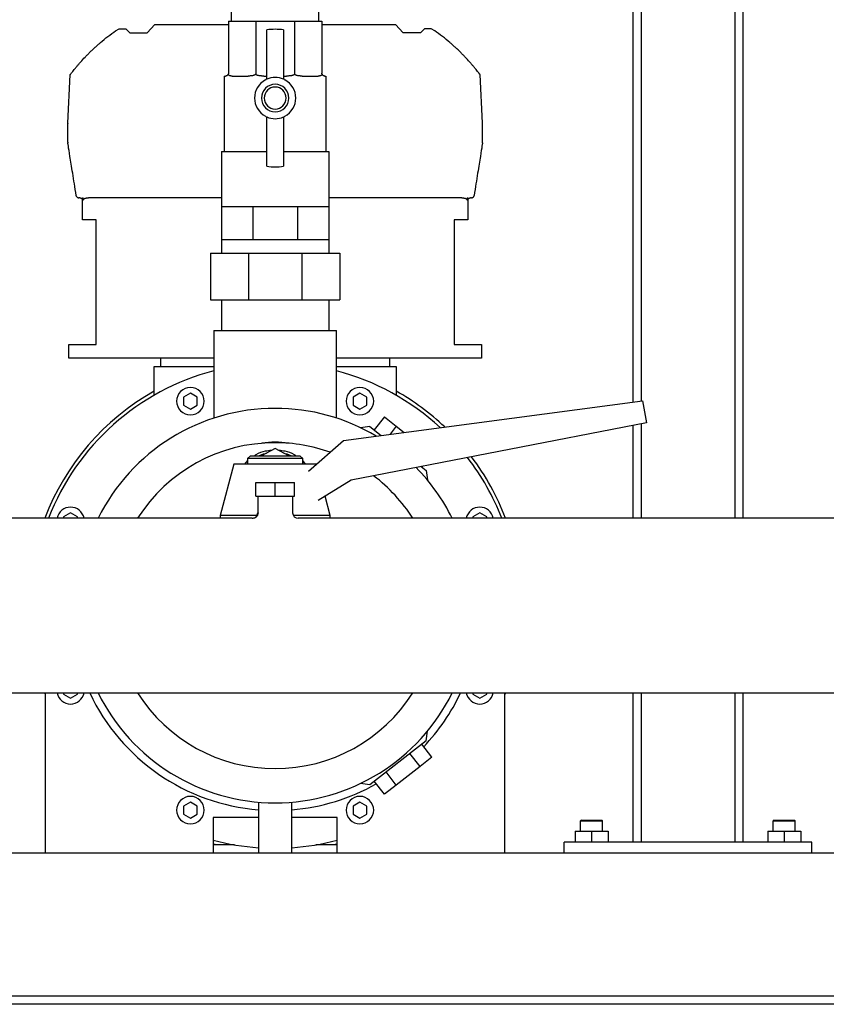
# Model space of a CAD drawing. Header units: millimetres. Extents: x 14 to 2021, y 10 to 960.
# Tile 5 of 8: x 1493 to 1786, y 10 to 369. Entities that reach past the tile are written whole.
import ezdxf

# ---------------------------------------------------------------- set-up
doc = ezdxf.new("R2010")
doc.units = ezdxf.units.MM

msp = doc.modelspace()

# ---------------------------------------------------------------- linework, layer by layer
at = {"color": 7, "linetype": 'Continuous', "lineweight": 25}
for p, q in [((1570.32, 368.01), (1570.32, 400.01)), ((1602.07, 368.01), (1602.07, 400.01)), ((1716.2, 400.01), (1716.2, 229.45)), ((1719.2, 400.01), (1719.2, 229.85)), ((1753.2, 400.01), (1753.2, 187.16)), ((1756.2, 400.01), (1756.2, 187.16)), ((1539.72, 363.7), (1542.52, 366.71)), ((1542.52, 366.71), (1569.2, 366.71)), ((1569.2, 368.01), (1579.16, 368.01)), ((1569.2, 368.01), (1569.2, 349.01)), ((1579.16, 368.01), (1579.16, 349.01)), ((1579.16, 368.01), (1593.24, 368.01)), ((1593.24, 368.01), (1603.2, 368.01)), ((1593.24, 368.01), (1593.24, 349.01)), ((1603.2, 368.01), (1603.2, 349.01)), ((1603.2, 366.71), (1629.87, 366.71)), ((1632.68, 363.7), (1629.87, 366.71)), ((1528.23, 364.48), (1529.47, 365.17)), ((1529.47, 365.17), (1531.96, 365.17)), ((1531.96, 365.17), (1533.44, 363.7)), ((1533.44, 363.7), (1539.72, 363.7)), ((1583.2, 346.88), (1583.2, 364.83)), ((1589.2, 364.83), (1589.2, 346.88)), ((1638.96, 363.7), (1632.68, 363.7)), ((1640.44, 365.17), (1638.96, 363.7)), ((1642.93, 365.17), (1640.44, 365.17)), ((1644.17, 364.48), (1642.93, 365.17)), ((1510.82, 330.84), (1511.75, 348.52)), ((1567.72, 348.01), (1567.72, 320.58)), ((1567.72, 348.01), (1568.2, 348.01)), ((1570.53, 348.01), (1576.41, 348.01)), ((1582.04, 348.01), (1583.2, 348.01)), ((1589.2, 348.01), (1590.36, 348.01)), ((1595.98, 348.01), (1601.87, 348.01)), ((1604.2, 348.01), (1604.67, 348.01)), ((1604.67, 348.01), (1604.67, 320.58)), ((1661.58, 330.84), (1660.65, 348.52)), ((1583.2, 315.19), (1583.2, 333.14)), ((1589.2, 333.14), (1589.2, 315.19)), ((1510.83, 323.93), (1510.82, 330.78)), ((1661.57, 323.93), (1661.58, 330.78)), ((1566.72, 320.58), (1566.72, 300.58)), ((1566.72, 320.58), (1583.2, 320.58)), ((1589.2, 320.58), (1605.67, 320.58)), ((1605.67, 320.58), (1605.67, 300.58)), ((1515.2, 303.71), (1514.89, 303.71)), ((1516.2, 295.71), (1516.2, 303.71)), ((1516.2, 303.71), (1516.37, 303.71)), ((1522.7, 303.71), (1518.33, 303.71)), ((1566.72, 303.71), (1522.7, 303.71)), ((1649.7, 303.71), (1605.67, 303.71)), ((1654.06, 303.71), (1649.7, 303.71)), ((1656.03, 303.71), (1656.2, 303.71)), ((1656.2, 303.71), (1656.2, 295.71)), ((1657.51, 303.71), (1657.2, 303.71)), ((1566.72, 300.58), (1566.72, 288.58)), ((1566.72, 300.58), (1572.43, 300.58)), ((1572.43, 300.58), (1578.13, 300.58)), ((1578.13, 300.58), (1578.13, 288.58)), ((1578.13, 300.58), (1586.2, 300.58)), ((1586.2, 300.58), (1594.27, 300.58)), ((1594.27, 300.58), (1594.27, 288.58)), ((1594.27, 300.58), (1599.97, 300.58)), ((1599.97, 300.58), (1605.67, 300.58)), ((1605.67, 300.58), (1605.67, 288.58)), ((1521.2, 295.71), (1516.2, 295.71)), ((1521.2, 250.41), (1521.2, 295.71)), ((1656.2, 295.71), (1651.2, 295.71)), ((1651.2, 295.71), (1651.2, 250.41)), ((1566.72, 288.58), (1566.72, 283.58)), ((1566.72, 288.58), (1572.43, 288.58)), ((1572.43, 288.58), (1578.13, 288.58)), ((1578.13, 288.58), (1586.2, 288.58)), ((1586.2, 288.58), (1594.27, 288.58)), ((1594.27, 288.58), (1599.97, 288.58)), ((1599.97, 288.58), (1605.67, 288.58)), ((1605.67, 288.58), (1605.67, 283.58)), ((1562.7, 283.58), (1562.7, 266.58)), ((1562.7, 283.58), (1576.46, 283.58)), ((1576.46, 283.58), (1576.46, 266.58)), ((1576.46, 283.58), (1595.93, 283.58)), ((1595.93, 283.58), (1595.93, 266.58)), ((1595.93, 283.58), (1609.7, 283.58)), ((1609.7, 283.58), (1609.7, 266.58)), ((1562.7, 266.58), (1576.46, 266.58)), ((1566.72, 266.58), (1566.72, 255.41)), ((1576.46, 266.58), (1595.93, 266.58)), ((1595.93, 266.58), (1609.7, 266.58)), ((1605.67, 266.58), (1605.67, 255.41)), ((1563.95, 255.41), (1563.95, 223.62)), ((1563.95, 255.41), (1586.2, 255.41)), ((1586.2, 255.41), (1608.45, 255.41)), ((1608.45, 223.62), (1608.45, 255.41)), ((1511.2, 245.41), (1511.2, 250.41)), ((1511.2, 250.41), (1521.2, 250.41)), ((1651.2, 250.41), (1661.2, 250.41)), ((1661.2, 250.41), (1661.2, 245.41)), ((1563.95, 245.41), (1511.2, 245.41)), ((1544.7, 242.41), (1544.7, 245.41)), ((1661.2, 245.41), (1608.45, 245.41)), ((1627.7, 245.41), (1627.7, 242.41)), ((1542.2, 231.91), (1542.2, 242.41)), ((1542.2, 242.41), (1545.2, 242.41)), ((1545.2, 242.41), (1563.95, 242.41)), ((1608.45, 242.41), (1627.2, 242.41)), ((1627.2, 242.41), (1630.2, 242.41)), ((1630.2, 242.41), (1630.2, 231.91)), ((1555.39, 232.67), (1552.89, 231.23)), ((1552.89, 231.23), (1552.89, 228.34)), ((1557.89, 231.23), (1555.39, 232.67)), ((1557.89, 228.34), (1557.89, 231.23)), ((1611.03, 215.5), (1719.64, 229.91)), ((1617, 232.67), (1614.5, 231.23)), ((1614.5, 231.23), (1614.5, 228.34)), ((1619.5, 231.23), (1617, 232.67)), ((1619.5, 228.34), (1619.5, 231.23)), ((1719.64, 229.91), (1721.2, 221.91)), ((1552.89, 228.34), (1555.39, 226.9)), ((1555.39, 226.9), (1557.89, 228.34)), ((1614.5, 228.34), (1617, 226.9)), ((1617, 226.9), (1619.5, 228.34)), ((1625.88, 224.02), (1622.19, 219.29)), ((1625.88, 224.02), (1630.21, 220.65)), ((1721.2, 221.91), (1613.84, 201.04)), ((1620.59, 220.54), (1617.18, 220.13)), ((1620.59, 220.54), (1624.72, 217.32)), ((1630.21, 220.65), (1627.94, 217.74)), ((1630.21, 220.65), (1633.05, 218.42)), ((1716.2, 220.94), (1716.2, 187.16)), ((1719.2, 221.52), (1719.2, 187.16)), ((1598.31, 204.26), (1611.03, 215.5)), ((1586.2, 212.5), (1581.21, 209.91)), ((1591.19, 209.91), (1586.2, 212.5)), ((1576.2, 208.18), (1575.11, 206.91)), ((1577.2, 209.91), (1576.2, 208.91)), ((1576.2, 208.91), (1576.2, 206.91)), ((1586.2, 208.91), (1576.2, 208.91)), ((1577.2, 209.91), (1586.2, 209.91)), ((1586.2, 209.91), (1595.2, 209.91)), ((1596.2, 208.91), (1586.2, 208.91)), ((1596.2, 208.91), (1595.2, 209.91)), ((1596.2, 206.91), (1596.2, 208.91)), ((1597.28, 206.91), (1596.2, 208.18)), ((1571.2, 206.91), (1566.2, 188.16)), ((1586.2, 206.91), (1571.2, 206.91)), ((1601.2, 206.91), (1586.2, 206.91)), ((1601.2, 206.91), (1601.2, 206.91)), ((1639.23, 205.98), (1641.08, 204.54)), ((1639.7, 206.07), (1639.48, 205.79)), ((1641.08, 204.54), (1641.5, 201.13)), ((1613.84, 201.04), (1601.8, 193.67)), ((1579.2, 195.16), (1579.2, 200.16)), ((1579.2, 200.16), (1586.2, 200.16)), ((1586.2, 195.16), (1586.2, 200.16)), ((1586.2, 200.16), (1593.2, 200.16)), ((1593.2, 195.16), (1593.2, 200.16)), ((1579.2, 195.16), (1586.2, 195.16)), ((1579.85, 195.16), (1579.85, 189.16)), ((1586.2, 195.16), (1593.2, 195.16)), ((1592.55, 195.16), (1592.55, 189.16)), ((1606.2, 188.16), (1604.32, 195.22)), ((1577.85, 187.16), (1204.7, 187.16)), ((1511.83, 189.1), (1509.33, 187.66)), ((1509.33, 187.66), (1509.33, 187.16)), ((1514.33, 187.66), (1511.83, 189.1)), ((1514.33, 187.16), (1514.33, 187.66)), ((1566.2, 188.16), (1566.2, 187.16)), ((1579.66, 188.16), (1566.2, 188.16)), ((1579.85, 189.16), (1579.97, 189.12)), ((1606.2, 188.16), (1592.75, 188.16)), ((1967.7, 187.16), (1594.55, 187.16)), ((1606.2, 187.16), (1606.2, 188.16)), ((1660.57, 189.1), (1658.07, 187.66)), ((1658.07, 187.66), (1658.07, 187.16)), ((1663.07, 187.66), (1660.57, 189.1)), ((1663.07, 187.16), (1663.07, 187.66)), ((1203.7, 123.66), (1968.7, 123.66)), ((1502.7, 123.05), (1502.47, 123.66)), ((1502.7, 65.41), (1502.7, 123.66)), ((1509.33, 123.66), (1509.33, 123.16)), ((1509.33, 123.16), (1511.83, 121.72)), ((1511.83, 121.72), (1514.33, 123.16)), ((1514.33, 123.16), (1514.33, 123.66)), ((1658.07, 123.66), (1658.07, 123.16)), ((1658.07, 123.16), (1660.57, 121.72)), ((1660.57, 121.72), (1663.07, 123.16)), ((1663.07, 123.16), (1663.07, 123.66)), ((1669.7, 65.41), (1669.7, 123.66)), ((1669.93, 123.66), (1669.7, 123.05)), ((1716.2, 123.66), (1716.2, 69.41)), ((1719.2, 123.66), (1719.2, 69.41)), ((1753.2, 123.66), (1753.2, 69.41)), ((1756.2, 123.66), (1756.2, 69.41)), ((1641.08, 106.28), (1641.5, 109.69)), ((1641.08, 106.28), (1620.59, 90.28)), ((1643.17, 100.31), (1639.48, 105.03)), ((1638.85, 96.93), (1635.16, 101.66)), ((1643.17, 100.31), (1638.85, 96.93)), ((1638.85, 96.93), (1630.21, 90.17)), ((1630.21, 90.17), (1626.51, 94.9)), ((1620.59, 90.28), (1617.18, 90.69)), ((1625.88, 86.8), (1622.19, 91.53)), ((1630.21, 90.17), (1625.88, 86.8)), ((1555.39, 83.93), (1552.89, 82.48)), ((1552.89, 82.48), (1552.89, 79.59)), ((1557.89, 82.48), (1555.39, 83.93)), ((1557.89, 79.59), (1557.89, 82.48)), ((1580.2, 83.91), (1580.2, 65.41)), ((1592.2, 65.41), (1592.2, 83.91)), ((1617, 83.93), (1614.5, 82.48)), ((1614.5, 82.48), (1614.5, 79.59)), ((1619.5, 82.48), (1617, 83.93)), ((1619.5, 79.59), (1619.5, 82.48)), ((1552.89, 79.59), (1555.39, 78.15)), ((1555.39, 78.15), (1557.89, 79.59)), ((1614.5, 79.59), (1617, 78.15)), ((1617, 78.15), (1619.5, 79.59)), ((1580.2, 78.41), (1563.7, 78.41)), ((1563.7, 78.41), (1563.7, 65.41)), ((1608.7, 78.41), (1592.2, 78.41)), ((1608.7, 65.41), (1608.7, 78.41)), ((1697.5, 77.41), (1697.2, 77.11)), ((1697.2, 73.41), (1697.2, 77.11)), ((1697.2, 77.11), (1705.2, 77.11)), ((1697.5, 77.41), (1704.9, 77.41)), ((1704.9, 77.41), (1705.2, 77.11)), ((1705.2, 73.41), (1705.2, 77.11)), ((1767.5, 77.41), (1767.2, 77.11)), ((1767.2, 77.11), (1775.2, 77.11)), ((1767.2, 73.41), (1767.2, 77.11)), ((1767.5, 77.41), (1774.9, 77.41)), ((1774.9, 77.41), (1775.2, 77.11)), ((1775.2, 73.41), (1775.2, 77.11)), ((1695.2, 73.41), (1695.2, 69.41)), ((1695.2, 73.41), (1701.2, 73.41)), ((1701.2, 73.41), (1701.2, 69.41)), ((1701.2, 73.41), (1707.2, 73.41)), ((1707.2, 73.41), (1707.2, 69.41)), ((1765.2, 73.41), (1765.2, 69.41)), ((1765.2, 73.41), (1771.2, 73.41)), ((1771.2, 73.41), (1771.2, 69.41)), ((1771.2, 73.41), (1777.2, 73.41)), ((1777.2, 73.41), (1777.2, 69.41)), ((1571.4, 68.41), (1563.7, 68.41)), ((1608.7, 68.41), (1601, 68.41)), ((1691.2, 65.41), (1691.2, 69.41)), ((1781.2, 69.41), (1691.2, 69.41)), ((1781.2, 65.41), (1781.2, 69.41)), ((1502.7, 65.41), (1369.7, 65.41)), ((1563.7, 65.41), (1502.7, 65.41)), ((1580.2, 65.41), (1563.7, 65.41)), ((1586.2, 65.41), (1580.2, 65.41)), ((1592.2, 65.41), (1586.2, 65.41)), ((1608.7, 65.41), (1592.2, 65.41)), ((1669.7, 65.41), (1608.7, 65.41)), ((1802.7, 65.41), (1669.7, 65.41)), ((1983.7, 13.41), (1188.7, 13.41)), ((1983.7, 10.41), (1188.7, 10.41))]:
    msp.add_line(p, q, dxfattribs=at)
at = {"color": 7, "linetype": 'Continuous', "lineweight": 25, "flags": 128}
for points in [[(1516.37, 302.71), (1516.37, 303.27), (1516.37, 303.71)], [(1656.03, 303.71), (1656.03, 303.15), (1656.02, 302.71)], [(1580.29, 209.91), (1581.92, 210.57), (1583.11, 210.9)], [(1589.29, 210.9), (1590.47, 210.57), (1592.11, 209.91)], [(1564.98, 68.41), (1563.93, 68.67), (1563.7, 68.73)], [(1608.7, 68.73), (1608.47, 68.67), (1607.42, 68.41)]]:
    msp.add_lwpolyline(points, dxfattribs=at)
at = {"color": 7, "linetype": 'Continuous', "lineweight": 25}
for centre, radius, start, end in [((1586.2, 340.01), 25, 83.1079, 96.8921), ((1582.2, 347.51), 1, 298.0725, 0), ((1586.2, 340.01), 7.5, 66.4218, 113.5782), ((1590.2, 347.51), 1, 180, 241.9275), ((1586.2, 340.01), 7.5, 118.0725, 241.9275), ((1586.2, 340.01), 5, 90, 270), ((1586.2, 340.01), 4, 90, 270), ((1586.2, 340.01), 5, 270, 90), ((1586.2, 340.01), 4, 270, 90), ((1586.2, 340.01), 7.5, 298.0725, 61.9275), ((1582.2, 332.51), 1, 0, 61.9275), ((1586.2, 340.01), 7.5, 246.4218, 270), ((1586.2, 340.01), 7.5, 270, 293.5782), ((1590.2, 332.51), 1, 118.0725, 180), ((1511.82, 330.78), 1, 177, 180.1), ((1660.58, 330.78), 1, 359.9, 3), ((1511.83, 323.93), 1, 180.1, 189.0541), ((1660.57, 323.93), 1, 350.9459, 359.9), ((1586.2, 340.01), 25, 263.1079, 270), ((1586.2, 340.01), 25, 270, 276.8921), ((1586.2, 155.41), 88.25, 104.6033, 158.9137), ((1586.2, 155.41), 88.25, 47.1986, 75.3967), ((1586.2, 155.41), 89.55, 119.4291, 159.2341), ((1555.39, 229.78), 5, 90, 270), ((1555.39, 229.78), 5, 270, 90), ((1617, 229.78), 5, 90, 270), ((1617, 229.78), 5, 270, 90), ((1586.2, 155.41), 89.55, 46.5129, 60.5709), ((1586.2, 155.41), 71.75, 90, 153.7359), ((1586.2, 155.41), 71.75, 59.2491, 90), ((1586.2, 155.41), 59.25, 90, 147.5974), ((1586.2, 155.41), 59.25, 70.3106, 90), ((1586.2, 155.41), 88.25, 21.0863, 37.6031), ((1586.2, 155.41), 89.55, 20.7659, 37.1873), ((1586.2, 155.41), 71.75, 26.2641, 44.421), ((1586.2, 155.41), 59.25, 32.4026, 52.835), ((1511.83, 186.22), 5, 90, 169.1174), ((1511.83, 186.22), 5, 10.8826, 90), ((1660.57, 186.22), 5, 90, 169.1174), ((1660.57, 186.22), 5, 10.8826, 90), ((1577.85, 189.16), 2, 269.938, 359.9998), ((1594.55, 189.16), 2, 180, 269.9998), ((1511.83, 124.6), 5, 190.8826, 270), ((1511.83, 124.6), 5, 270, 349.1174), ((1586.2, 155.41), 74.5, 205.225, 265.3806), ((1586.2, 155.41), 71.75, 206.2641, 270), ((1586.2, 155.41), 59.25, 212.4026, 270), ((1586.2, 155.41), 59.25, 270, 327.5974), ((1586.2, 155.41), 71.75, 270, 333.7359), ((1586.2, 155.41), 74.5, 316.4672, 334.775), ((1660.57, 124.6), 5, 190.8826, 270), ((1660.57, 124.6), 5, 270, 349.1174), ((1586.2, 155.41), 74.5, 274.6194, 299.5328), ((1555.39, 81.04), 5, 90, 270), ((1555.39, 81.04), 5, 270, 90), ((1617, 81.04), 5, 90, 270), ((1617, 81.04), 5, 270, 90), ((1586.2, 155.41), 88.25, 255.2289, 266.1015), ((1586.2, 155.41), 88.25, 273.8985, 284.7711)]:
    msp.add_arc(centre, radius, start, end, dxfattribs=at)
for points in [[(1522.7, 360.19), (1524.47, 361.71), (1526.32, 363.14), (1528.23, 364.48)], [(1649.7, 360.19), (1647.93, 361.71), (1646.08, 363.14), (1644.17, 364.48)], [(1569.2, 349.01), (1569.2, 348.89), (1569.18, 348.76), (1569.13, 348.65)], [(1579.16, 349.01), (1579.16, 348.89), (1579.15, 348.76), (1579.13, 348.65)], [(1593.24, 349.01), (1593.24, 348.89), (1593.25, 348.76), (1593.27, 348.65)], [(1603.27, 348.65), (1603.22, 348.76), (1603.2, 348.89), (1603.2, 349.01)]]:
    msp.add_open_spline(points, degree=3, dxfattribs=at)
for points, knots in [([(1511.75, 348.52), (1511.75, 348.52), (1511.75, 348.52), (1511.76, 348.53), (1511.77, 348.55), (1511.8, 348.58), (1511.82, 348.62), (1511.86, 348.67), (1511.9, 348.72), (1511.95, 348.79), (1512, 348.86), (1512.14, 349.04), (1512.41, 349.4), (1512.89, 350), (1513.46, 350.71), (1514.09, 351.48), (1514.78, 352.3), (1515.77, 353.43), (1516.84, 354.6), (1517.99, 355.79), (1518.88, 356.69), (1519.8, 357.58), (1520.59, 358.32), (1521.23, 358.9), (1521.72, 359.34), (1522.21, 359.77), (1522.54, 360.05), (1522.7, 360.19)], [0, 0, 0, 0, 0.012261, 0.024518, 0.036791, 0.049102, 0.061472, 0.07392, 0.086468, 0.099135, 0.111941, 0.124903, 0.185589, 0.250113, 0.310907, 0.375035, 0.436451, 0.500087, 0.624469, 0.687021, 0.74985, 0.812642, 0.875038, 0.906629, 0.937962, 0.969073, 1, 1, 1, 1]), ([(1660.65, 348.52), (1660.65, 348.52), (1660.65, 348.52), (1660.64, 348.53), (1660.63, 348.55), (1660.6, 348.58), (1660.57, 348.62), (1660.54, 348.67), (1660.5, 348.72), (1660.45, 348.79), (1660.39, 348.86), (1660.26, 349.03), (1659.98, 349.39), (1659.51, 350), (1658.94, 350.71), (1658.32, 351.46), (1657.62, 352.29), (1656.64, 353.41), (1655.55, 354.6), (1654.41, 355.79), (1653.5, 356.71), (1652.57, 357.6), (1651.77, 358.35), (1651.15, 358.92), (1650.65, 359.36), (1650.17, 359.79), (1649.85, 360.06), (1649.7, 360.19)], [0, 0, 0, 0, 0.012117, 0.024284, 0.036513, 0.048818, 0.06121, 0.073701, 0.086304, 0.099031, 0.111892, 0.124898, 0.184763, 0.250107, 0.309389, 0.375028, 0.433855, 0.500081, 0.624465, 0.68709, 0.749847, 0.81764, 0.875036, 0.908188, 0.940062, 0.970664, 1, 1, 1, 1]), ([(1569.13, 348.65), (1569.12, 348.63), (1569.1, 348.58), (1569.07, 348.52), (1569.04, 348.47), (1569, 348.41), (1568.96, 348.36), (1568.92, 348.32), (1568.85, 348.25), (1568.75, 348.17), (1568.62, 348.1), (1568.48, 348.05), (1568.33, 348.02), (1568.25, 348.01), (1568.2, 348.01)], [0, 0, 0, 0, 0.029348, 0.06056, 0.093854, 0.12941, 0.167375, 0.207871, 0.250997, 0.368052, 0.499984, 0.647603, 0.814155, 1, 1, 1, 1]), ([(1570.53, 348.01), (1570.47, 348.01), (1570.35, 348.01), (1570.18, 348.02), (1570.03, 348.04), (1569.86, 348.07), (1569.67, 348.12), (1569.5, 348.21), (1569.38, 348.29), (1569.3, 348.37), (1569.23, 348.45), (1569.18, 348.54), (1569.15, 348.61), (1569.13, 348.65)], [0, 0, 0, 0, 0.111268, 0.214816, 0.310698, 0.398987, 0.559578, 0.699041, 0.7721, 0.838226, 0.897838, 0.951503, 1, 1, 1, 1]), ([(1579.13, 348.65), (1579.11, 348.63), (1579.06, 348.58), (1578.99, 348.52), (1578.91, 348.47), (1578.82, 348.41), (1578.71, 348.36), (1578.6, 348.32), (1578.42, 348.25), (1578.15, 348.17), (1577.78, 348.1), (1577.36, 348.05), (1576.9, 348.02), (1576.58, 348.01), (1576.41, 348.01)], [0, 0, 0, 0, 0.029348, 0.06056, 0.093854, 0.12941, 0.167375, 0.207871, 0.250997, 0.368052, 0.499984, 0.647603, 0.814155, 1, 1, 1, 1]), ([(1582.04, 348.01), (1581.92, 348.01), (1581.7, 348.01), (1581.38, 348.02), (1581.09, 348.04), (1580.74, 348.07), (1580.35, 348.12), (1579.98, 348.21), (1579.72, 348.29), (1579.53, 348.37), (1579.38, 348.45), (1579.24, 348.54), (1579.16, 348.61), (1579.13, 348.65)], [0, 0, 0, 0, 0.111268, 0.214816, 0.310698, 0.398987, 0.559578, 0.699041, 0.7721, 0.838226, 0.897838, 0.951503, 1, 1, 1, 1]), ([(1593.27, 348.65), (1593.25, 348.63), (1593.2, 348.58), (1593.13, 348.52), (1593.05, 348.47), (1592.95, 348.41), (1592.85, 348.36), (1592.74, 348.32), (1592.55, 348.25), (1592.27, 348.17), (1591.87, 348.1), (1591.43, 348.05), (1590.92, 348.02), (1590.55, 348.01), (1590.36, 348.01)], [0, 0, 0, 0, 0.029348, 0.06056, 0.093854, 0.12941, 0.167375, 0.207871, 0.250997, 0.368052, 0.499984, 0.647603, 0.814155, 1, 1, 1, 1]), ([(1595.98, 348.01), (1595.88, 348.01), (1595.69, 348.01), (1595.41, 348.02), (1595.14, 348.04), (1594.82, 348.07), (1594.46, 348.12), (1594.11, 348.21), (1593.85, 348.29), (1593.67, 348.37), (1593.51, 348.45), (1593.38, 348.54), (1593.3, 348.61), (1593.27, 348.65)], [0, 0, 0, 0, 0.111268, 0.214816, 0.310698, 0.398987, 0.559578, 0.699041, 0.7721, 0.838226, 0.897838, 0.951503, 1, 1, 1, 1]), ([(1603.27, 348.65), (1603.26, 348.63), (1603.24, 348.58), (1603.21, 348.52), (1603.17, 348.47), (1603.13, 348.41), (1603.09, 348.36), (1603.04, 348.32), (1602.96, 348.25), (1602.83, 348.17), (1602.65, 348.1), (1602.43, 348.05), (1602.17, 348.02), (1601.97, 348.01), (1601.87, 348.01)], [0, 0, 0, 0, 0.029348, 0.06056, 0.093854, 0.12941, 0.167375, 0.207871, 0.250997, 0.368052, 0.499984, 0.647603, 0.814155, 1, 1, 1, 1]), ([(1604.2, 348.01), (1604.17, 348.01), (1604.12, 348.01), (1604.04, 348.02), (1603.95, 348.04), (1603.85, 348.07), (1603.73, 348.12), (1603.6, 348.21), (1603.5, 348.29), (1603.43, 348.37), (1603.37, 348.45), (1603.31, 348.54), (1603.28, 348.61), (1603.27, 348.65)], [0, 0, 0, 0, 0.111268, 0.214816, 0.310698, 0.398987, 0.559578, 0.699041, 0.7721, 0.838226, 0.897838, 0.951503, 1, 1, 1, 1]), ([(1513.9, 304.55), (1513.43, 307.52), (1513, 310.25), (1512.23, 315.05), (1511.9, 317.12), (1511.37, 320.44), (1511.17, 321.7), (1510.91, 323.37), (1510.84, 323.77), (1510.84, 323.77)], [0, 0, 0, 0, 0.25, 0.25, 0.5, 0.5, 0.75, 0.75, 1, 1, 1, 1]), ([(1661.56, 323.77), (1661.56, 323.77), (1661.49, 323.37), (1661.23, 321.7), (1661.03, 320.44), (1660.5, 317.12), (1660.17, 315.05), (1659.4, 310.25), (1658.97, 307.52), (1658.49, 304.55)], [0, 0, 0, 0, 0.25, 0.25, 0.5, 0.5, 0.75, 0.75, 1, 1, 1, 1]), ([(1514.31, 303.9), (1514.29, 303.91), (1514.25, 303.94), (1514.19, 304), (1514.13, 304.06), (1514.08, 304.12), (1514.02, 304.22), (1513.95, 304.36), (1513.92, 304.48), (1513.9, 304.55)], [0, 0, 0, 0, 0.0866334, 0.1798718, 0.2798094, 0.3865226, 0.5000741, 0.7080704, 1, 1, 1, 1]), ([(1658.09, 303.9), (1658.11, 303.91), (1658.15, 303.94), (1658.2, 303.99), (1658.26, 304.05), (1658.32, 304.12), (1658.37, 304.2), (1658.41, 304.28), (1658.45, 304.38), (1658.48, 304.47), (1658.49, 304.53), (1658.49, 304.55)], [0, 0, 0, 0, 0.083697, 0.175739, 0.276081, 0.384605, 0.501121, 0.611645, 0.750604, 0.914626, 1, 1, 1, 1]), ([(1514.31, 303.9), (1514.33, 303.88), (1514.38, 303.85), (1514.45, 303.81), (1514.52, 303.78), (1514.61, 303.75), (1514.74, 303.72), (1514.84, 303.71), (1514.89, 303.71)], [0, 0, 0, 0, 0.122878, 0.246689, 0.371884, 0.498896, 0.750005, 1, 1, 1, 1]), ([(1515.2, 303.71), (1515.23, 303.71), (1515.29, 303.71), (1515.37, 303.7), (1515.46, 303.68), (1515.57, 303.64), (1515.71, 303.58), (1515.87, 303.46), (1516, 303.32), (1516.09, 303.17), (1516.15, 303.04), (1516.18, 302.93), (1516.2, 302.82), (1516.2, 302.75), (1516.2, 302.71)], [0, 0, 0, 0, 0.063651, 0.126213, 0.187991, 0.249302, 0.376588, 0.499132, 0.626656, 0.749435, 0.812116, 0.874391, 0.937388, 1, 1, 1, 1]), ([(1516.37, 302.71), (1516.37, 302.73), (1516.38, 302.78), (1516.39, 302.84), (1516.4, 302.9), (1516.42, 302.96), (1516.46, 303.05), (1516.53, 303.16), (1516.67, 303.3), (1516.88, 303.44), (1517.17, 303.56), (1517.51, 303.65), (1517.9, 303.7), (1518.18, 303.71), (1518.33, 303.71)], [0, 0, 0, 0, 0.024509, 0.049033, 0.073912, 0.099468, 0.126002, 0.185984, 0.251527, 0.368049, 0.501645, 0.649783, 0.815385, 1, 1, 1, 1]), ([(1654.06, 303.71), (1654.14, 303.71), (1654.29, 303.71), (1654.51, 303.69), (1654.71, 303.67), (1654.9, 303.64), (1655.07, 303.6), (1655.29, 303.54), (1655.52, 303.44), (1655.73, 303.3), (1655.86, 303.16), (1655.94, 303.04), (1655.99, 302.92), (1656.02, 302.82), (1656.02, 302.75), (1656.02, 302.71)], [0, 0, 0, 0, 0.09473, 0.184561, 0.269643, 0.350152, 0.426298, 0.498326, 0.631992, 0.748617, 0.814174, 0.874219, 0.917797, 0.959226, 1, 1, 1, 1]), ([(1656.2, 302.71), (1656.2, 302.74), (1656.2, 302.8), (1656.21, 302.89), (1656.23, 302.97), (1656.26, 303.05), (1656.31, 303.17), (1656.39, 303.32), (1656.53, 303.46), (1656.69, 303.58), (1656.85, 303.65), (1657.03, 303.7), (1657.14, 303.71), (1657.2, 303.71)], [0, 0, 0, 0, 0.049939, 0.099382, 0.148872, 0.198948, 0.250132, 0.372681, 0.500013, 0.622659, 0.750115, 0.873467, 1, 1, 1, 1]), ([(1657.51, 303.71), (1657.54, 303.71), (1657.61, 303.71), (1657.71, 303.73), (1657.82, 303.76), (1657.95, 303.81), (1658.04, 303.87), (1658.09, 303.9)], [0, 0, 0, 0, 0.1659579, 0.3319586, 0.4989522, 0.7522326, 1, 1, 1, 1]), ([(1591, 214.47), (1589.41, 214.75), (1587.81, 214.89), (1584.59, 214.89), (1582.98, 214.75), (1581.4, 214.47)], [0, 0, 0, 0, 0.5, 0.5, 1, 1, 1, 1]), ([(1584.89, 211.82), (1584.12, 211.75), (1582.14, 211.58), (1579.97, 210.85), (1578.83, 210.04), (1578.64, 209.91)], [0, 0, 0, 0, 0.347676, 0.893824, 1, 1, 1, 1]), ([(1593.75, 209.91), (1593.57, 210.04), (1592.43, 210.85), (1590.26, 211.59), (1588.28, 211.75), (1587.51, 211.82)], [0, 0, 0, 0, 0.106451, 0.652429, 1, 1, 1, 1]), ([(1579.97, 189.12), (1579.94, 188.87), (1579.9, 188.49), (1579.65, 188.02), (1579.4, 187.71), (1579.09, 187.45), (1578.63, 187.2), (1578.25, 187.15), (1578.01, 187.12)], [0, 0, 0, 0, 0.239585, 0.368443, 0.5, 0.631557, 0.760415, 1, 1, 1, 1])]:
    msp.add_open_spline(points, degree=3, knots=knots, dxfattribs=at)

doc.saveas('drawing.dxf')
